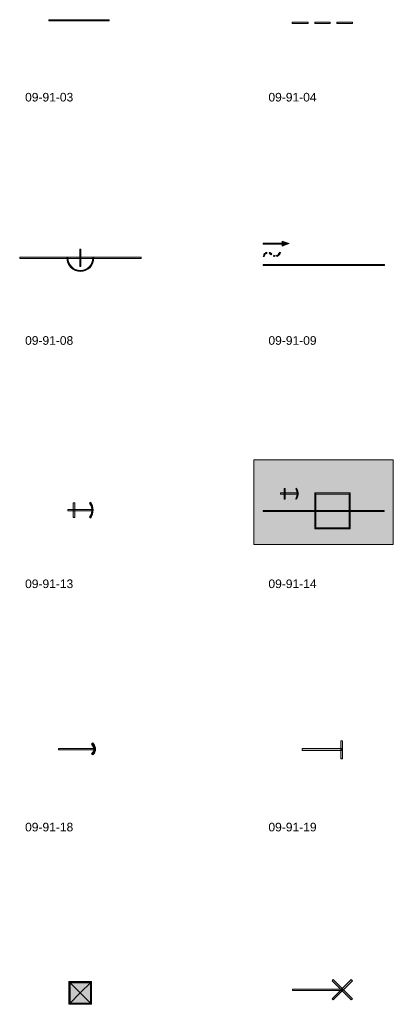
# Model space of a CAD drawing. Header units: millimetres. Extents: x 11 to 308, y -2333 to 36.
# Tile 80 of 85: x 209 to 308, y -559 to -296. Entities that reach past the tile are written whole.
import ezdxf

# ---------------------------------------------------------------- set-up
doc = ezdxf.new("R2010")
doc.units = ezdxf.units.MM
doc.layers.add('DGE_DATOS', color=7, linetype='Continuous', lineweight=0)
doc.layers.add('DGE_SIMBOLOS', color=7, linetype='Continuous', lineweight=0)
doc.styles.add('DGE_ARIAL', font='arial.ttf')

# ---------------------------------------------------------------- blocks, each defined once
blk = doc.blocks.new('DGE_09_91_03')
at = {"layer": 'DGE_SIMBOLOS', "true_color": 0x000000}
for points in [[(-8.57, -1.23), (-8.57, -1.57), (7.44, -1.23), (-8.57, -1.23)], [(-8.57, -1.57), (7.44, -1.23), (7.44, -1.57), (-8.57, -1.57)]]:
    blk.add_hatch(color=18, dxfattribs=at).paths.add_polyline_path(points, flags=0)
at = {"layer": 'DGE_SIMBOLOS', "color": 18, "lineweight": 9, "true_color": 0x000000}
blk.add_lwpolyline([(-8.65, -1.15), (7.44, -1.15), (7.44, -1.49), (-8.65, -1.49), (-8.65, -1.15)], close=True, dxfattribs=at)
blk = doc.blocks.new('DGE_09_91_04')
at = {"layer": 'DGE_SIMBOLOS', "true_color": 0x000000}
for points in [[(-8.57, -1.82), (-8.57, -2.16), (-4.42, -1.82), (-8.57, -1.82)], [(-8.57, -2.16), (-4.42, -1.82), (-4.42, -2.16), (-8.57, -2.16)], [(-2.64, -1.82), (-2.64, -2.16), (1.51, -1.82), (-2.64, -1.82)], [(-2.64, -2.16), (1.51, -1.82), (1.51, -2.16), (-2.64, -2.16)], [(3.29, -1.82), (3.29, -2.16), (7.44, -1.82), (3.29, -1.82)], [(3.29, -2.16), (7.44, -1.82), (7.44, -2.16), (3.29, -2.16)]]:
    blk.add_hatch(color=18, dxfattribs=at).paths.add_polyline_path(points, flags=0)
at = {"layer": 'DGE_SIMBOLOS', "color": 18, "lineweight": 9, "true_color": 0x000000}
for points in [[(-8.65, -1.82), (-4.42, -1.82), (-4.42, -2.16), (-8.65, -2.16), (-8.65, -1.82)], [(-2.64, -1.82), (1.51, -1.82), (1.51, -2.16), (-2.64, -2.16), (-2.64, -1.82)], [(3.29, -1.82), (7.44, -1.82), (7.44, -2.16), (3.29, -2.16), (3.29, -1.82)]]:
    blk.add_lwpolyline(points, close=True, dxfattribs=at)
blk = doc.blocks.new('DGE_09_91_08')
at = {"layer": 'DGE_SIMBOLOS', "true_color": 0x000000}
for points in [[(-16.44, 0.38), (-16.44, 0.04), (15.99, 0.38), (-16.44, 0.38)], [(-16.44, 0.04), (15.99, 0.38), (15.99, 0.04), (-16.44, 0.04)], [(-3.82, 0.21), (-3.57, 0.21), (-3.74, -0.47), (-3.82, 0.21)], [(-3.57, 0.21), (-3.74, -0.47), (-3.49, -0.47), (-3.57, 0.21)], [(-0.35, -2.08), (-0.1, -2.08), (-0.35, 2.58), (-0.35, -2.08)], [(-0.1, -2.08), (-0.35, 2.58), (-0.1, 2.58), (-0.1, -2.08)], [(3.29, -0.47), (3.03, -0.47), (3.37, 0.21), (3.29, -0.47)], [(3.03, -0.47), (3.37, 0.21), (3.12, 0.21), (3.03, -0.47)], [(-3.74, -0.47), (-3.49, -0.47), (-3.57, -1.15), (-3.74, -0.47)], [(-3.49, -0.47), (-3.57, -1.15), (-3.32, -1.06), (-3.49, -0.47)], [(-3.57, -1.15), (-3.32, -1.06), (-3.23, -1.82), (-3.57, -1.15)], [(-3.32, -1.06), (-3.23, -1.82), (-2.98, -1.66), (-3.32, -1.06)], [(-3.23, -1.82), (-2.98, -1.66), (-2.81, -2.33), (-3.23, -1.82)], [(-2.98, -1.66), (-2.81, -2.33), (-2.55, -2.16), (-2.98, -1.66)], [(-2.81, -2.33), (-2.55, -2.16), (-2.22, -2.84), (-2.81, -2.33)], [(-2.55, -2.16), (-2.22, -2.84), (-2.05, -2.59), (-2.55, -2.16)], [(-2.22, -2.84), (-2.05, -2.59), (-1.62, -3.18), (-2.22, -2.84)], [(-2.05, -2.59), (-1.62, -3.18), (-1.54, -2.93), (-2.05, -2.59)], [(1.09, -2.93), (1.76, -2.84), (1.59, -2.59), (1.09, -2.93)], [(1.59, -2.59), (2.36, -2.33), (2.1, -2.16), (1.59, -2.59)], [(1.76, -2.84), (1.59, -2.59), (2.36, -2.33), (1.76, -2.84)], [(2.1, -2.16), (2.78, -1.82), (2.53, -1.66), (2.1, -2.16)], [(2.36, -2.33), (2.1, -2.16), (2.78, -1.82), (2.36, -2.33)], [(2.53, -1.66), (3.12, -1.15), (2.86, -1.06), (2.53, -1.66)], [(2.78, -1.82), (2.53, -1.66), (3.12, -1.15), (2.78, -1.82)], [(3.12, -1.15), (2.86, -1.06), (3.29, -0.47), (3.12, -1.15)], [(2.86, -1.06), (3.29, -0.47), (3.03, -0.47), (2.86, -1.06)], [(-1.62, -3.18), (-1.54, -2.93), (-0.95, -3.35), (-1.62, -3.18)], [(-1.54, -2.93), (-0.95, -3.35), (-0.86, -3.09), (-1.54, -2.93)], [(-0.95, -3.35), (-0.86, -3.09), (-0.18, -3.43), (-0.95, -3.35)], [(-0.86, -3.09), (-0.18, -3.43), (-0.18, -3.18), (-0.86, -3.09)], [(-0.18, -3.18), (0.49, -3.35), (0.41, -3.09), (-0.18, -3.18)], [(-0.18, -3.43), (-0.18, -3.18), (0.49, -3.35), (-0.18, -3.43)], [(0.41, -3.09), (1.17, -3.18), (1.09, -2.93), (0.41, -3.09)], [(0.49, -3.35), (0.41, -3.09), (1.17, -3.18), (0.49, -3.35)], [(1.17, -3.18), (1.09, -2.93), (1.76, -2.84), (1.17, -3.18)]]:
    blk.add_hatch(color=18, dxfattribs=at).paths.add_polyline_path(points, flags=0)
at = {"layer": 'DGE_SIMBOLOS', "color": 18, "lineweight": 9, "true_color": 0x000000}
for points in [[(-16.44, 0.38), (15.99, 0.38), (15.99, 0.04), (-16.44, 0.04), (-16.44, 0.38)], [(-3.82, 0.21), (-3.74, -0.47), (-3.49, -0.47), (-3.57, 0.21), (-3.82, 0.21)], [(-0.35, -2.08), (-0.35, 2.58), (-0.1, 2.58), (-0.1, -2.08), (-0.35, -2.08)], [(3.29, -0.47), (3.37, 0.21), (3.12, 0.21), (3.03, -0.47), (3.29, -0.47)], [(-3.74, -0.47), (-3.57, -1.15), (-3.32, -1.06), (-3.49, -0.47), (-3.74, -0.47)], [(-3.57, -1.15), (-3.23, -1.82), (-2.98, -1.66), (-3.32, -1.06), (-3.57, -1.15)], [(-3.23, -1.82), (-2.81, -2.33), (-2.55, -2.16), (-2.98, -1.66), (-3.23, -1.82)], [(-2.81, -2.33), (-2.22, -2.84), (-2.05, -2.59), (-2.55, -2.16), (-2.81, -2.33)], [(-2.22, -2.84), (-1.62, -3.18), (-1.54, -2.93), (-2.05, -2.59), (-2.22, -2.84)], [(1.17, -3.18), (1.76, -2.84), (1.59, -2.59), (1.09, -2.93), (1.17, -3.18)], [(1.76, -2.84), (2.36, -2.33), (2.1, -2.16), (1.59, -2.59), (1.76, -2.84)], [(2.36, -2.33), (2.78, -1.82), (2.53, -1.66), (2.1, -2.16), (2.36, -2.33)], [(2.78, -1.82), (3.12, -1.15), (2.86, -1.06), (2.53, -1.66), (2.78, -1.82)], [(3.12, -1.15), (3.29, -0.47), (3.03, -0.47), (2.86, -1.06), (3.12, -1.15)], [(-1.62, -3.18), (-0.95, -3.35), (-0.86, -3.09), (-1.54, -2.93), (-1.62, -3.18)], [(-0.95, -3.35), (-0.27, -3.43), (-0.27, -3.18), (-0.86, -3.09), (-0.95, -3.35)], [(-0.27, -3.43), (0.49, -3.35), (0.41, -3.09), (-0.27, -3.18), (-0.27, -3.43)], [(0.49, -3.35), (1.17, -3.18), (1.09, -2.93), (0.41, -3.09), (0.49, -3.35)]]:
    blk.add_lwpolyline(points, close=True, dxfattribs=at)
blk = doc.blocks.new('DGE_09_91_09')
at = {"layer": 'DGE_SIMBOLOS', "true_color": 0x000000}
for points in [[(-16.44, 4.19), (-16.44, 3.85), (-11.36, 4.19), (-16.44, 4.19)], [(-16.44, 3.85), (-11.36, 4.19), (-11.36, 3.85), (-16.44, 3.85)], [(-11.36, 4.69), (-9.5, 4.02), (-11.36, 3.34), (-11.36, 4.69)], [(-16.27, 0.97), (-16.19, 0.55), (-16.44, 0.63), (-16.27, 0.97)], [(-16.19, 1.14), (-16.02, 0.8), (-16.27, 0.97), (-16.19, 1.14)], [(-16.02, 0.8), (-16.27, 0.97), (-16.19, 0.55), (-16.02, 0.8)], [(-16.02, 1.39), (-15.93, 1.05), (-16.19, 1.14), (-16.02, 1.39)], [(-15.93, 1.05), (-16.19, 1.14), (-16.02, 0.8), (-15.93, 1.05)], [(-15.85, 1.22), (-16.02, 1.39), (-15.93, 1.05), (-15.85, 1.22)], [(-15.76, 1.65), (-15.68, 1.31), (-15.85, 1.48), (-15.76, 1.65)], [(-15.59, 1.39), (-15.76, 1.65), (-15.68, 1.31), (-15.59, 1.39)], [(-15.42, 1.73), (-15.51, 1.39), (-15.59, 1.65), (-15.42, 1.73)], [(-15.42, 1.48), (-15.42, 1.73), (-15.51, 1.39), (-15.42, 1.48)], [(-12.71, 0.88), (-12.71, 0.55), (-12.8, 0.8), (-12.71, 0.88)], [(-12.63, 0.63), (-12.71, 0.88), (-12.71, 0.55), (-12.63, 0.63)], [(-12.38, 1.14), (-12.29, 0.8), (-12.46, 0.97), (-12.38, 1.14)], [(-12.29, 1.31), (-12.21, 0.97), (-12.38, 1.14), (-12.29, 1.31)], [(-12.21, 0.97), (-12.38, 1.14), (-12.29, 0.8), (-12.21, 0.97)], [(-12.12, 1.48), (-12.04, 1.14), (-12.29, 1.31), (-12.12, 1.48)], [(-12.04, 1.14), (-12.29, 1.31), (-12.21, 0.97), (-12.04, 1.14)], [(-12.04, 1.73), (-11.87, 1.39), (-12.12, 1.48), (-12.04, 1.73)], [(-11.87, 1.39), (-12.12, 1.48), (-12.04, 1.14), (-11.87, 1.39)], [(-11.78, 1.65), (-12.04, 1.73), (-11.87, 1.39), (-11.78, 1.65)], [(-16.44, -1.57), (-16.44, -1.82), (15.99, -1.57), (-16.44, -1.57)], [(-16.44, -1.82), (15.99, -1.57), (15.99, -1.82), (-16.44, -1.82)]]:
    blk.add_hatch(color=18, dxfattribs=at).paths.add_polyline_path(points, flags=0)
at = {"layer": 'DGE_SIMBOLOS', "color": 18, "lineweight": 9, "true_color": 0x000000}
for points in [[(-16.44, 4.19), (-11.36, 4.19), (-11.36, 3.85), (-16.44, 3.85), (-16.44, 4.19)], [(-11.36, 4.69), (-9.5, 4.02), (-11.36, 3.34), (-11.36, 4.69)], [(-16.02, 0.8), (-16.19, 0.55), (-16.44, 0.63), (-16.27, 0.97), (-16.02, 0.8)], [(-15.93, 1.05), (-16.02, 0.8), (-16.27, 0.97), (-16.19, 1.14), (-15.93, 1.05)], [(-15.85, 1.22), (-15.93, 1.05), (-16.19, 1.14), (-16.02, 1.39), (-15.85, 1.22)], [(-15.68, 1.31), (-15.85, 1.22), (-16.02, 1.39), (-15.85, 1.48), (-15.68, 1.31)], [(-15.59, 1.39), (-15.68, 1.31), (-15.85, 1.48), (-15.76, 1.65), (-15.59, 1.39)], [(-15.42, 1.48), (-15.51, 1.39), (-15.59, 1.65), (-15.42, 1.73), (-15.42, 1.48)], [(-14.83, 1.39), (-14.83, 1.48), (-14.75, 1.73), (-14.75, 1.65), (-14.83, 1.39)], [(-14.66, 1.31), (-14.66, 1.39), (-14.58, 1.65), (-14.49, 1.56), (-14.66, 1.31)], [(-14.49, 1.22), (-14.58, 1.31), (-14.41, 1.56), (-14.32, 1.48), (-14.49, 1.22)], [(-14.41, 1.14), (-14.41, 1.22), (-14.32, 1.48), (-14.24, 1.39), (-14.41, 1.14)], [(-14.24, 1.05), (-14.32, 1.14), (-14.15, 1.39), (-14.07, 1.31), (-14.24, 1.05)], [(-13.56, 0.63), (-13.65, 0.72), (-13.48, 0.97), (-13.48, 0.88), (-13.56, 0.63)], [(-13.31, 0.55), (-13.39, 0.55), (-13.31, 0.88), (-13.22, 0.8), (-13.31, 0.55)], [(-13.39, 0.55), (-13.31, 0.88), (-13.39, 0.63), (-13.39, 0.55)], [(-12.63, 0.63), (-12.71, 0.55), (-12.8, 0.8), (-12.71, 0.88), (-12.63, 0.63)], [(-12.46, 0.72), (-12.63, 0.63), (-12.71, 0.88), (-12.63, 0.97), (-12.46, 0.72)], [(-12.29, 0.8), (-12.46, 0.72), (-12.63, 0.97), (-12.46, 0.97), (-12.29, 0.8)], [(-12.21, 0.97), (-12.29, 0.8), (-12.46, 0.97), (-12.38, 1.14), (-12.21, 0.97)], [(-12.04, 1.14), (-12.21, 0.97), (-12.38, 1.14), (-12.29, 1.31), (-12.04, 1.14)], [(-11.87, 1.39), (-12.04, 1.14), (-12.29, 1.31), (-12.12, 1.48), (-11.87, 1.39)], [(-11.78, 1.65), (-11.87, 1.39), (-12.12, 1.48), (-12.04, 1.73), (-11.78, 1.65)], [(-16.44, -1.57), (15.99, -1.57), (15.99, -1.82), (-16.44, -1.82), (-16.44, -1.57)]]:
    blk.add_lwpolyline(points, close=True, dxfattribs=at)
blk = doc.blocks.new('DGE_09_91_13')
at = {"layer": 'DGE_SIMBOLOS', "true_color": 0x000000}
for points in [[(-3.57, -1.99), (-3.57, -2.42), (3.03, -1.99), (-3.57, -1.99)], [(-3.57, -2.42), (3.03, -1.99), (3.03, -2.42), (-3.57, -2.42)], [(-1.71, -0.22), (-2.13, -0.22), (-1.71, -4.11), (-1.71, -0.22)], [(-2.13, -0.22), (-1.71, -4.11), (-2.13, -4.11), (-2.13, -0.22)], [(2.7, -1.23), (2.53, -0.13), (2.19, -0.3), (2.7, -1.23)], [(3.03, -1.06), (2.7, -1.23), (2.53, -0.13), (3.03, -1.06)], [(2.86, -2.16), (3.03, -1.06), (2.7, -1.23), (2.86, -2.16)], [(3.03, -3.26), (2.7, -3.18), (3.2, -2.16), (3.03, -3.26)], [(2.7, -3.18), (3.2, -2.16), (2.86, -2.16), (2.7, -3.18)], [(3.2, -2.16), (2.86, -2.16), (3.03, -1.06), (3.2, -2.16)], [(2.19, -4.03), (3.03, -3.26), (2.7, -3.18), (2.19, -4.03)], [(2.53, -4.28), (2.19, -4.03), (3.03, -3.26), (2.53, -4.28)]]:
    blk.add_hatch(color=18, dxfattribs=at).paths.add_polyline_path(points, flags=0)
at = {"layer": 'DGE_SIMBOLOS', "color": 18, "lineweight": 9, "true_color": 0x000000}
for points in [[(-3.57, -1.99), (3.03, -1.99), (3.03, -2.33), (-3.57, -2.33), (-3.57, -1.99)], [(-1.71, -0.22), (-1.71, -4.11), (-2.13, -4.11), (-2.13, -0.22), (-1.71, -0.22)], [(3.03, -1.06), (2.53, -0.05), (2.19, -0.3), (2.7, -1.23), (3.03, -1.06)], [(3.2, -2.16), (3.03, -1.06), (2.7, -1.23), (2.86, -2.16), (3.2, -2.16)], [(3.03, -3.26), (3.2, -2.16), (2.86, -2.16), (2.7, -3.18), (3.03, -3.26)], [(2.53, -4.28), (3.03, -3.26), (2.7, -3.18), (2.19, -4.03), (2.53, -4.28)]]:
    blk.add_lwpolyline(points, close=True, dxfattribs=at)
blk = doc.blocks.new('DGE_09_91_14')
at = {"layer": 'DGE_SIMBOLOS', "true_color": 0xffffff}
blk.add_hatch(color=7, dxfattribs=at).paths.add_polyline_path([(-18.81, 11.21), (18.36, 11.21), (18.36, -11.39), (-18.81, -11.39), (-18.81, 11.21)], flags=0)
at = {"layer": 'DGE_SIMBOLOS', "true_color": 0x000000}
for points in [[(-10.51, 3.59), (-10.77, 3.59), (-10.51, 0.8), (-10.51, 3.59)], [(-10.77, 3.59), (-10.51, 0.8), (-10.77, 0.8), (-10.77, 3.59)], [(-7.46, 3.09), (-7.46, 3.68), (-7.72, 3.51), (-7.46, 3.09)], [(-7.21, 3.17), (-7.46, 3.09), (-7.46, 3.68), (-7.21, 3.17)], [(-7.3, 2.49), (-7.21, 3.17), (-7.46, 3.09), (-7.3, 2.49)], [(-7.04, 2.58), (-7.3, 2.49), (-7.21, 3.17), (-7.04, 2.58)], [(-11.78, 2.32), (-11.78, 2.07), (-7.13, 2.32), (-11.78, 2.32)], [(-11.78, 2.07), (-7.13, 2.32), (-7.13, 2.07), (-11.78, 2.07)], [(-7.72, 0.88), (-7.21, 1.31), (-7.46, 1.39), (-7.72, 0.88)], [(-7.46, 0.72), (-7.72, 0.88), (-7.21, 1.31), (-7.46, 0.72)], [(-7.46, 1.39), (-7.04, 1.9), (-7.3, 1.99), (-7.46, 1.39)], [(-7.21, 1.31), (-7.46, 1.39), (-7.04, 1.9), (-7.21, 1.31)], [(-7.04, 1.9), (-7.3, 1.99), (-7.04, 2.58), (-7.04, 1.9)], [(-7.3, 1.99), (-7.04, 2.58), (-7.3, 2.49), (-7.3, 1.99)], [(-2.64, 2.32), (-2.38, 2.07), (6.84, 2.32), (-2.64, 2.32)], [(-2.64, -7.16), (-2.38, -6.9), (-2.64, 2.32), (-2.64, -7.16)], [(-2.38, -6.9), (-2.64, 2.32), (-2.38, 2.07), (-2.38, -6.9)], [(-2.38, 2.07), (6.84, 2.32), (6.59, 2.07), (-2.38, 2.07)], [(6.84, 2.32), (6.59, 2.07), (6.84, -7.16), (6.84, 2.32)], [(6.59, 2.07), (6.84, -7.16), (6.59, -6.9), (6.59, 2.07)], [(-16.35, -2.25), (-16.35, -2.59), (15.99, -2.25), (-16.35, -2.25)], [(-16.35, -2.59), (15.99, -2.25), (15.99, -2.59), (-16.35, -2.59)], [(6.84, -7.16), (6.59, -6.9), (-2.64, -7.16), (6.84, -7.16)], [(6.59, -6.9), (-2.64, -7.16), (-2.38, -6.9), (6.59, -6.9)]]:
    blk.add_hatch(color=18, dxfattribs=at).paths.add_polyline_path(points, flags=0)
at = {"layer": 'DGE_SIMBOLOS', "color": 7, "lineweight": 9, "true_color": 0xffffff}
blk.add_lwpolyline([(-18.89, 11.3), (18.36, 11.3), (18.36, -11.39), (-18.89, -11.39), (-18.89, 11.3)], close=True, dxfattribs=at)
at = {"layer": 'DGE_SIMBOLOS', "color": 18, "lineweight": 9, "true_color": 0x000000}
for points in [[(-10.51, 3.59), (-10.51, 0.8), (-10.77, 0.8), (-10.77, 3.59), (-10.51, 3.59)], [(-7.21, 3.17), (-7.55, 3.68), (-7.72, 3.51), (-7.46, 3.09), (-7.21, 3.17)], [(-7.04, 2.58), (-7.21, 3.17), (-7.46, 3.09), (-7.3, 2.49), (-7.04, 2.58)], [(-11.78, 2.41), (-7.13, 2.41), (-7.13, 2.07), (-11.78, 2.07), (-11.78, 2.41)], [(-7.55, 0.72), (-7.21, 1.31), (-7.46, 1.39), (-7.72, 0.88), (-7.55, 0.72)], [(-7.21, 1.31), (-7.04, 1.9), (-7.3, 1.99), (-7.46, 1.39), (-7.21, 1.31)], [(-7.04, 1.9), (-7.04, 2.58), (-7.3, 2.49), (-7.3, 1.99), (-7.04, 1.9)], [(-2.64, 2.41), (6.84, 2.41), (6.59, 2.07), (-2.38, 2.07), (-2.64, 2.41)], [(-2.64, -7.16), (-2.64, 2.41), (-2.38, 2.07), (-2.38, -6.9), (-2.64, -7.16)], [(6.84, 2.41), (6.84, -7.16), (6.59, -6.9), (6.59, 2.07), (6.84, 2.41)], [(-16.44, -2.25), (15.9, -2.25), (15.9, -2.5), (-16.44, -2.5), (-16.44, -2.25)], [(6.84, -7.16), (-2.64, -7.16), (-2.38, -6.9), (6.59, -6.9), (6.84, -7.16)]]:
    blk.add_lwpolyline(points, close=True, dxfattribs=at)
blk = doc.blocks.new('DGE_09_91_18')
at = {"layer": 'DGE_SIMBOLOS', "true_color": 0x000000}
for points in [[(3.12, -0.22), (3.12, 0.63), (2.78, 0.21), (3.12, -0.22)], [(3.54, 0.04), (3.12, -0.22), (3.12, 0.63), (3.54, 0.04)], [(3.37, -0.72), (3.54, 0.04), (3.12, -0.22), (3.37, -0.72)], [(3.8, -0.64), (3.37, -0.72), (3.54, 0.04), (3.8, -0.64)], [(-6.03, -0.81), (-6.03, -1.23), (3.63, -0.81), (-6.03, -0.81)], [(-6.03, -1.23), (3.63, -0.81), (3.63, -1.23), (-6.03, -1.23)], [(2.78, -2.25), (3.54, -2.08), (3.12, -1.82), (2.78, -2.25)], [(3.12, -2.59), (2.78, -2.25), (3.54, -2.08), (3.12, -2.59)], [(3.12, -1.82), (3.8, -1.4), (3.37, -1.32), (3.12, -1.82)], [(3.54, -2.08), (3.12, -1.82), (3.8, -1.4), (3.54, -2.08)], [(3.8, -1.4), (3.37, -1.32), (3.8, -0.64), (3.8, -1.4)], [(3.37, -1.32), (3.8, -0.64), (3.37, -0.72), (3.37, -1.32)]]:
    blk.add_hatch(color=18, dxfattribs=at).paths.add_polyline_path(points, flags=0)
at = {"layer": 'DGE_SIMBOLOS', "color": 18, "lineweight": 9, "true_color": 0x000000}
for points in [[(3.54, 0.04), (3.12, 0.63), (2.78, 0.29), (3.12, -0.22), (3.54, 0.04)], [(3.8, -0.64), (3.54, 0.04), (3.12, -0.22), (3.37, -0.72), (3.8, -0.64)], [(-6.03, -0.81), (3.63, -0.81), (3.63, -1.23), (-6.03, -1.23), (-6.03, -0.81)], [(3.12, -2.59), (3.54, -2.08), (3.12, -1.82), (2.78, -2.25), (3.12, -2.59)], [(3.54, -2.08), (3.8, -1.4), (3.37, -1.32), (3.12, -1.82), (3.54, -2.08)], [(3.8, -1.4), (3.8, -0.64), (3.37, -0.72), (3.37, -1.32), (3.8, -1.4)]]:
    blk.add_lwpolyline(points, close=True, dxfattribs=at)
blk = doc.blocks.new('DGE_09_91_19')
at = {"layer": 'DGE_SIMBOLOS', "true_color": 0x000000}
for points in [[(4.3, -3.6), (4.81, -3.6), (4.3, 1.22), (4.3, -3.6)], [(4.81, -3.6), (4.3, 1.22), (4.81, 1.22), (4.81, -3.6)], [(-6.03, -0.89), (-6.03, -1.4), (4.56, -0.89), (-6.03, -0.89)], [(-6.03, -1.4), (4.56, -0.89), (4.56, -1.4), (-6.03, -1.4)]]:
    blk.add_hatch(color=18, dxfattribs=at).paths.add_polyline_path(points, flags=0)
at = {"layer": 'DGE_SIMBOLOS', "color": 18, "lineweight": 9, "true_color": 0x000000}
for points in [[(4.3, -3.6), (4.3, 1.22), (4.81, 1.22), (4.81, -3.6), (4.3, -3.6)], [(-6.03, -0.89), (4.56, -0.89), (4.56, -1.4), (-6.03, -1.4), (-6.03, -0.89)]]:
    blk.add_lwpolyline(points, close=True, dxfattribs=at)
blk = doc.blocks.new('DGE_09_91_23')
at = {"layer": 'DGE_SIMBOLOS', "true_color": 0x000000}
for points in [[(-3.32, -4.2), (-2.98, -3.86), (-3.32, 1.9), (-3.32, -4.2)], [(-2.98, -3.86), (-3.32, 1.9), (-2.98, 1.56), (-2.98, -3.86)], [(-3.32, 1.9), (-2.98, 1.56), (2.78, 1.9), (-3.32, 1.9)], [(-0.27, -1.15), (2.61, 1.73), (-3.15, 1.73), (-0.27, -1.15)], [(-0.27, -1.15), (-3.15, 1.73), (-3.15, -4.03), (-0.27, -1.15)], [(-2.98, 1.56), (2.78, 1.9), (2.44, 1.56), (-2.98, 1.56)], [(-0.27, -1.15), (2.61, -4.03), (2.61, 1.73), (-0.27, -1.15)], [(2.78, 1.9), (2.44, 1.56), (2.78, -4.2), (2.78, 1.9)], [(2.44, 1.56), (2.78, -4.2), (2.44, -3.86), (2.44, 1.56)], [(-0.27, -1.15), (-3.15, -4.03), (2.61, -4.03), (-0.27, -1.15)], [(2.78, -4.2), (2.44, -3.86), (-3.32, -4.2), (2.78, -4.2)], [(2.44, -3.86), (-3.32, -4.2), (-2.98, -3.86), (2.44, -3.86)]]:
    blk.add_hatch(color=18, dxfattribs=at).paths.add_polyline_path(points, flags=0)
at = {"layer": 'DGE_SIMBOLOS', "color": 18, "lineweight": 9, "true_color": 0x000000}
for points in [[(-3.32, -4.2), (-3.32, 1.9), (-2.98, 1.56), (-2.98, -3.86), (-3.32, -4.2)], [(-3.32, 1.9), (2.78, 1.9), (2.44, 1.56), (-2.98, 1.56), (-3.32, 1.9)], [(-0.27, -1.15), (2.61, 1.73), (-3.15, 1.73), (-0.27, -1.15)], [(-0.27, -1.15), (-3.15, 1.73), (-3.15, -4.03), (-0.27, -1.15)], [(-0.27, -1.15), (2.61, -4.03), (2.61, 1.73), (-0.27, -1.15)], [(2.78, 1.9), (2.78, -4.2), (2.44, -3.86), (2.44, 1.56), (2.78, 1.9)], [(-0.27, -1.15), (-3.15, -4.03), (2.61, -4.03), (-0.27, -1.15)], [(2.78, -4.2), (-3.32, -4.2), (-2.98, -3.86), (2.44, -3.86), (2.78, -4.2)]]:
    blk.add_lwpolyline(points, close=True, dxfattribs=at)
blk = doc.blocks.new('DGE_09_91_24')
at = {"layer": 'DGE_SIMBOLOS', "true_color": 0x000000}
for points in [[(7.1, 2.41), (2.27, -3.01), (2.02, -2.76), (7.1, 2.41)], [(2.27, 2.41), (2.02, 2.07), (7.44, -2.76), (2.27, 2.41)], [(2.02, 2.07), (7.44, -2.76), (7.1, -3.01), (2.02, 2.07)], [(7.44, 2.07), (7.1, 2.41), (2.27, -3.01), (7.44, 2.07)], [(-8.57, -0.13), (-8.57, -0.55), (4.73, -0.13), (-8.57, -0.13)], [(-8.57, -0.55), (4.73, -0.13), (4.73, -0.55), (-8.57, -0.55)]]:
    blk.add_hatch(color=18, dxfattribs=at).paths.add_polyline_path(points, flags=0)
at = {"layer": 'DGE_SIMBOLOS', "color": 18, "lineweight": 9, "true_color": 0x000000}
for points in [[(7.44, 2.07), (2.27, -3.01), (2.02, -2.76), (7.1, 2.41), (7.44, 2.07)], [(2.27, 2.41), (7.44, -2.76), (7.1, -3.01), (2.02, 2.07), (2.27, 2.41)], [(-8.57, -0.13), (4.73, -0.13), (4.73, -0.47), (-8.57, -0.47), (-8.57, -0.13)]]:
    blk.add_lwpolyline(points, close=True, dxfattribs=at)

msp = doc.modelspace()

# ---------------------------------------------------------------- block references
for name, p in [('DGE_09_91_03', (225, -295)), ('DGE_09_91_04', (290, -295)), ('DGE_09_91_08', (225, -360)), ('DGE_09_91_09', (290, -360)), ('DGE_09_91_14', (290, -425)), ('DGE_09_91_13', (225, -425)), ('DGE_09_91_19', (290, -490)), ('DGE_09_91_18', (225, -490)), ('DGE_09_91_23', (225, -555)), ('DGE_09_91_24', (290, -555))]:
    msp.add_blockref(name, p)

# ---------------------------------------------------------------- texts
at = {"layer": 'DGE_DATOS', "style": 'DGE_ARIAL'}
for s, p in [('09-91-03', (210, -318)), ('09-91-04', (275, -318)), ('09-91-08', (210, -383)), ('09-91-09', (275, -383)), ('09-91-13', (210, -448)), ('09-91-14', (275, -448)), ('09-91-18', (210, -513)), ('09-91-19', (275, -513))]:
    msp.add_text(s, height=2.3, dxfattribs=at).set_placement(p)

doc.saveas('drawing.dxf')
